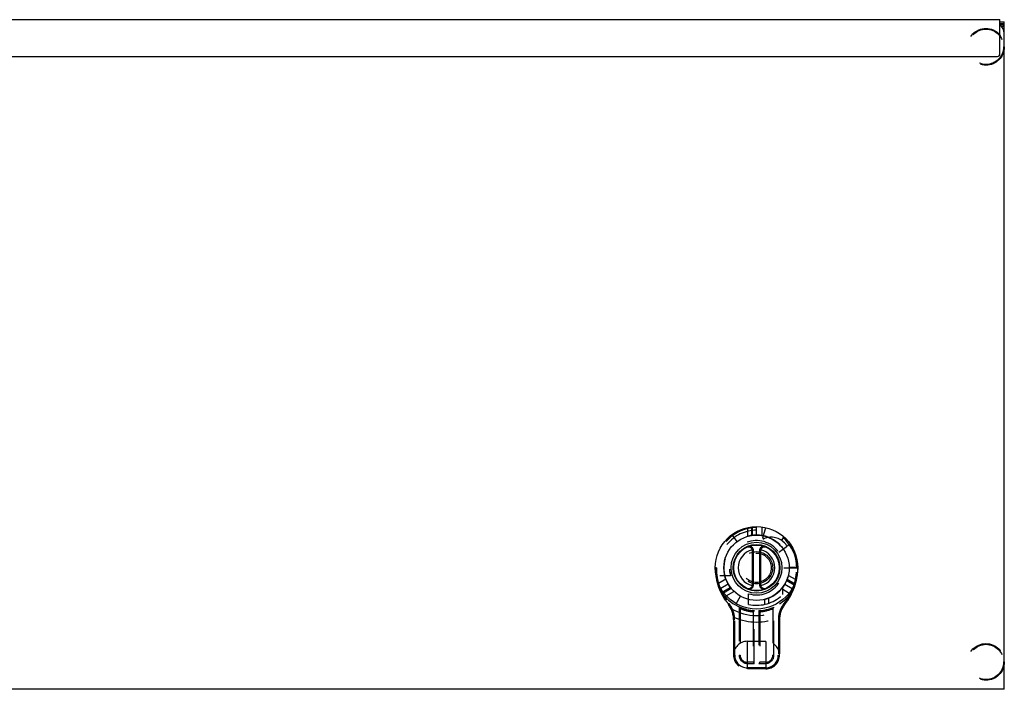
# Model space of a CAD drawing. Header units: inches. Extents: x 0 to 85, y 0 to 55.
# Tile 4 of 15: x 33.1 to 46.5, y 23 to 32.1. Entities that reach past the tile are written whole.
import ezdxf

# ---------------------------------------------------------------- set-up
doc = ezdxf.new("R2010")
doc.units = ezdxf.units.IN
doc.header["$LTSCALE"] = 4.675
doc.header["$MEASUREMENT"] = 0
doc.linetypes.add('HIDDEN', pattern=[0.2, 0.1, -0.1])
doc.layers.get('0').update_dxf_attribs({"linetype": 'CONTINUOUS'})
doc.layers.add('02___PRT_ALL_AXES', color=7, linetype='CONTINUOUS')
doc.layers.add('DEFAULT_2', color=8, linetype='HIDDEN')

msp = doc.modelspace()

# ---------------------------------------------------------------- linework, layer by layer
at = {"color": 3, "linetype": 'Continuous'}
for p, q in [((16.563, 32.146), (46.443, 32.146)), ((46.443, 31.677), (46.443, 32.146)), ((46.459, 32.056), (46.503, 32.056)), ((46.503, 23.023), (46.503, 32.116)), ((16.563, 31.646), (46.412, 31.646)), ((46.503, 23.023), (16.503, 23.023))]:
    msp.add_line(p, q, dxfattribs=at)
at = {"color": 7, "linetype": 'Continuous'}
for p, q in [((46.443, 32.116), (46.503, 32.116)), ((46.443, 32.096), (46.503, 32.096)), ((46.443, 32.08), (46.503, 32.08)), ((43.085, 24.927), (43.071, 24.922)), ((43.088, 24.908), (43.073, 24.908)), ((43.073, 24.45), (43.073, 24.908)), ((43.088, 24.45), (43.088, 24.908)), ((43.168, 24.908), (43.183, 24.908)), ((43.168, 24.908), (43.168, 24.45)), ((43.171, 24.927), (43.186, 24.922)), ((43.183, 24.908), (43.183, 24.45)), ((43.085, 24.431), (43.071, 24.436)), ((43.088, 24.45), (43.073, 24.45)), ((43.168, 24.45), (43.183, 24.45)), ((43.171, 24.431), (43.186, 24.436))]:
    msp.add_line(p, q, dxfattribs=at)
at = {"color": 3, "linetype": 'Continuous'}
msp.add_lwpolyline([(46.478, 32.056), (46.481, 32.058), (46.484, 32.061), (46.488, 32.063), (46.491, 32.066), (46.494, 32.068), (46.497, 32.07), (46.5, 32.073), (46.502, 32.075), (46.503, 32.078), (46.503, 32.08)], dxfattribs=at)
at = {"color": 7, "linetype": 'Continuous'}
for points in [[(43.004, 24.963), (43.005, 24.964), (43.006, 24.964), (43.006, 24.964), (43.007, 24.964), (43.008, 24.965), (43.008, 24.965), (43.009, 24.965), (43.01, 24.965), (43.01, 24.965), (43.011, 24.966), (43.012, 24.966), (43.012, 24.966), (43.013, 24.966), (43.014, 24.966), (43.015, 24.966), (43.015, 24.966), (43.016, 24.966), (43.017, 24.966), (43.017, 24.966), (43.018, 24.966), (43.019, 24.966), (43.02, 24.966), (43.02, 24.966), (43.021, 24.966), (43.022, 24.966), (43.022, 24.966), (43.023, 24.966), (43.024, 24.966), (43.025, 24.966), (43.025, 24.966), (43.026, 24.966), (43.027, 24.966), (43.027, 24.966), (43.028, 24.966), (43.029, 24.966), (43.03, 24.965), (43.03, 24.965), (43.031, 24.965), (43.032, 24.965), (43.032, 24.965), (43.033, 24.964), (43.034, 24.964), (43.034, 24.964), (43.035, 24.964), (43.036, 24.963), (43.036, 24.963), (43.037, 24.963), (43.038, 24.963), (43.038, 24.962), (43.039, 24.962), (43.04, 24.962), (43.04, 24.961), (43.041, 24.961), (43.042, 24.961), (43.042, 24.96), (43.043, 24.96), (43.043, 24.96), (43.044, 24.959), (43.045, 24.959), (43.045, 24.958), (43.046, 24.958), (43.047, 24.958), (43.047, 24.957), (43.048, 24.957), (43.048, 24.956), (43.049, 24.956), (43.049, 24.956), (43.05, 24.955), (43.05, 24.955), (43.051, 24.954), (43.052, 24.954), (43.052, 24.953), (43.053, 24.953), (43.053, 24.952), (43.054, 24.952), (43.054, 24.951), (43.055, 24.951), (43.055, 24.95), (43.056, 24.95), (43.056, 24.949), (43.057, 24.949), (43.057, 24.948), (43.058, 24.948), (43.058, 24.947), (43.058, 24.946), (43.059, 24.946), (43.059, 24.945), (43.06, 24.945), (43.06, 24.944), (43.061, 24.944), (43.061, 24.943), (43.061, 24.943), (43.062, 24.942), (43.062, 24.941), (43.063, 24.941), (43.063, 24.94), (43.063, 24.94), (43.064, 24.939), (43.064, 24.938), (43.064, 24.938), (43.065, 24.937), (43.065, 24.937), (43.065, 24.936), (43.066, 24.935), (43.066, 24.935), (43.066, 24.934), (43.067, 24.933), (43.067, 24.933), (43.067, 24.932), (43.068, 24.932), (43.068, 24.931), (43.068, 24.93), (43.068, 24.93), (43.069, 24.929), (43.069, 24.928), (43.069, 24.928), (43.069, 24.927), (43.07, 24.926), (43.07, 24.926), (43.07, 24.925), (43.07, 24.924), (43.071, 24.924), (43.071, 24.923), (43.071, 24.922)], [(43.186, 24.922), (43.186, 24.923), (43.186, 24.924), (43.186, 24.924), (43.186, 24.925), (43.187, 24.926), (43.187, 24.926), (43.187, 24.927), (43.187, 24.928), (43.188, 24.928), (43.188, 24.929), (43.188, 24.93), (43.188, 24.93), (43.189, 24.931), (43.189, 24.932), (43.189, 24.932), (43.19, 24.933), (43.19, 24.934), (43.19, 24.934), (43.191, 24.935), (43.191, 24.935), (43.191, 24.936), (43.192, 24.937), (43.192, 24.937), (43.192, 24.938), (43.193, 24.939), (43.193, 24.939), (43.193, 24.94), (43.194, 24.94), (43.194, 24.941), (43.195, 24.942), (43.195, 24.942), (43.195, 24.943), (43.196, 24.943), (43.196, 24.944), (43.197, 24.945), (43.197, 24.945), (43.197, 24.946), (43.198, 24.946), (43.198, 24.947), (43.199, 24.947), (43.199, 24.948), (43.2, 24.948), (43.2, 24.949), (43.201, 24.95), (43.201, 24.95), (43.202, 24.951), (43.202, 24.951), (43.203, 24.952), (43.203, 24.952), (43.204, 24.953), (43.204, 24.953), (43.205, 24.954), (43.205, 24.954), (43.206, 24.955), (43.207, 24.955), (43.207, 24.955), (43.208, 24.956), (43.208, 24.956), (43.209, 24.957), (43.209, 24.957), (43.21, 24.958), (43.211, 24.958), (43.211, 24.959), (43.212, 24.959), (43.212, 24.959), (43.213, 24.96), (43.214, 24.96), (43.214, 24.96), (43.215, 24.961), (43.216, 24.961), (43.216, 24.961), (43.217, 24.962), (43.218, 24.962), (43.218, 24.962), (43.219, 24.963), (43.22, 24.963), (43.22, 24.963), (43.221, 24.964), (43.222, 24.964), (43.222, 24.964), (43.223, 24.964), (43.224, 24.965), (43.224, 24.965), (43.225, 24.965), (43.226, 24.965), (43.227, 24.965), (43.227, 24.965), (43.228, 24.966), (43.229, 24.966), (43.229, 24.966), (43.23, 24.966), (43.231, 24.966), (43.232, 24.966), (43.232, 24.966), (43.233, 24.966), (43.234, 24.966), (43.235, 24.966), (43.235, 24.966), (43.236, 24.966), (43.237, 24.966), (43.237, 24.966), (43.238, 24.966), (43.239, 24.966), (43.24, 24.966), (43.24, 24.966), (43.241, 24.966), (43.242, 24.966), (43.243, 24.966), (43.243, 24.966), (43.244, 24.966), (43.245, 24.966), (43.245, 24.966), (43.246, 24.965), (43.247, 24.965), (43.247, 24.965), (43.248, 24.965), (43.249, 24.965), (43.25, 24.964), (43.25, 24.964), (43.251, 24.964), (43.252, 24.964), (43.252, 24.963)], [(43.071, 24.436), (43.071, 24.435), (43.071, 24.434), (43.07, 24.434), (43.07, 24.433), (43.07, 24.432), (43.07, 24.432), (43.069, 24.431), (43.069, 24.43), (43.069, 24.43), (43.069, 24.429), (43.068, 24.429), (43.068, 24.428), (43.068, 24.427), (43.067, 24.427), (43.067, 24.426), (43.067, 24.425), (43.067, 24.425), (43.066, 24.424), (43.066, 24.423), (43.066, 24.423), (43.065, 24.422), (43.065, 24.422), (43.065, 24.421), (43.064, 24.42), (43.064, 24.42), (43.063, 24.419), (43.063, 24.418), (43.063, 24.418), (43.062, 24.417), (43.062, 24.417), (43.062, 24.416), (43.061, 24.416), (43.061, 24.415), (43.06, 24.414), (43.06, 24.414), (43.059, 24.413), (43.059, 24.413), (43.059, 24.412), (43.058, 24.412), (43.058, 24.411), (43.057, 24.41), (43.057, 24.41), (43.056, 24.409), (43.056, 24.409), (43.055, 24.408), (43.055, 24.408), (43.054, 24.407), (43.054, 24.407), (43.053, 24.406), (43.053, 24.406), (43.052, 24.405), (43.052, 24.405), (43.051, 24.404), (43.051, 24.404), (43.05, 24.403), (43.049, 24.403), (43.049, 24.402), (43.048, 24.402), (43.048, 24.401), (43.047, 24.401), (43.047, 24.401), (43.046, 24.4), (43.045, 24.4), (43.045, 24.399), (43.044, 24.399), (43.043, 24.399), (43.043, 24.398), (43.042, 24.398), (43.042, 24.397), (43.041, 24.397), (43.04, 24.397), (43.04, 24.396), (43.039, 24.396), (43.038, 24.396), (43.038, 24.396), (43.037, 24.395), (43.036, 24.395), (43.036, 24.395), (43.035, 24.394), (43.034, 24.394), (43.033, 24.394), (43.033, 24.394), (43.032, 24.394), (43.031, 24.393), (43.031, 24.393), (43.03, 24.393), (43.029, 24.393), (43.028, 24.393), (43.028, 24.393), (43.027, 24.392), (43.026, 24.392), (43.026, 24.392), (43.025, 24.392), (43.024, 24.392), (43.023, 24.392), (43.023, 24.392), (43.022, 24.392), (43.021, 24.392), (43.02, 24.392), (43.02, 24.392), (43.019, 24.392), (43.018, 24.392), (43.018, 24.392), (43.017, 24.392), (43.016, 24.392), (43.015, 24.392), (43.015, 24.392), (43.014, 24.392), (43.013, 24.392), (43.013, 24.392), (43.012, 24.393), (43.011, 24.393), (43.01, 24.393), (43.01, 24.393), (43.009, 24.393), (43.008, 24.394), (43.008, 24.394), (43.007, 24.394), (43.006, 24.394), (43.006, 24.394), (43.005, 24.395), (43.004, 24.395)], [(43.252, 24.395), (43.252, 24.395), (43.251, 24.394), (43.25, 24.394), (43.25, 24.394), (43.249, 24.394), (43.248, 24.394), (43.248, 24.393), (43.247, 24.393), (43.246, 24.393), (43.245, 24.393), (43.245, 24.393), (43.244, 24.392), (43.243, 24.392), (43.243, 24.392), (43.242, 24.392), (43.241, 24.392), (43.241, 24.392), (43.24, 24.392), (43.239, 24.392), (43.238, 24.392), (43.238, 24.392), (43.237, 24.392), (43.236, 24.392), (43.236, 24.392), (43.235, 24.392), (43.234, 24.392), (43.233, 24.392), (43.233, 24.392), (43.232, 24.392), (43.231, 24.392), (43.231, 24.392), (43.23, 24.392), (43.229, 24.392), (43.228, 24.393), (43.228, 24.393), (43.227, 24.393), (43.226, 24.393), (43.226, 24.393), (43.225, 24.393), (43.224, 24.394), (43.223, 24.394), (43.223, 24.394), (43.222, 24.394), (43.221, 24.395), (43.221, 24.395), (43.22, 24.395), (43.219, 24.395), (43.219, 24.396), (43.218, 24.396), (43.217, 24.396), (43.217, 24.397), (43.216, 24.397), (43.216, 24.397), (43.215, 24.398), (43.214, 24.398), (43.214, 24.398), (43.213, 24.399), (43.212, 24.399), (43.212, 24.399), (43.211, 24.4), (43.211, 24.4), (43.21, 24.401), (43.209, 24.401), (43.209, 24.401), (43.208, 24.402), (43.208, 24.402), (43.207, 24.403), (43.207, 24.403), (43.206, 24.404), (43.205, 24.404), (43.205, 24.405), (43.204, 24.405), (43.204, 24.406), (43.203, 24.406), (43.203, 24.407), (43.202, 24.407), (43.202, 24.408), (43.201, 24.408), (43.201, 24.409), (43.2, 24.409), (43.2, 24.41), (43.199, 24.41), (43.199, 24.411), (43.199, 24.411), (43.198, 24.412), (43.198, 24.412), (43.197, 24.413), (43.197, 24.414), (43.196, 24.414), (43.196, 24.415), (43.196, 24.415), (43.195, 24.416), (43.195, 24.416), (43.194, 24.417), (43.194, 24.418), (43.194, 24.418), (43.193, 24.419), (43.193, 24.419), (43.193, 24.42), (43.192, 24.421), (43.192, 24.421), (43.191, 24.422), (43.191, 24.422), (43.191, 24.423), (43.191, 24.424), (43.19, 24.424), (43.19, 24.425), (43.19, 24.425), (43.189, 24.426), (43.189, 24.427), (43.189, 24.427), (43.188, 24.428), (43.188, 24.429), (43.188, 24.429), (43.188, 24.43), (43.187, 24.431), (43.187, 24.431), (43.187, 24.432), (43.187, 24.433), (43.186, 24.433), (43.186, 24.434), (43.186, 24.434), (43.186, 24.435), (43.186, 24.436)]]:
    msp.add_lwpolyline(points, dxfattribs=at)
for radius in [0.562, 0.445, 0.347, 0.318, 0.31]:
    msp.add_circle((43.128, 24.679), radius, dxfattribs=at)
at = {"color": 3, "linetype": 'Continuous'}
for centre, radius, start, end in [((46.378, 31.961), 0.125, 0, 58.5775), ((46.412, 31.677), 0.0312, 270, 360)]:
    msp.add_arc(centre, radius, start, end, dxfattribs=at)
at = {"color": 7, "linetype": 'Continuous'}
for centre, radius, start, end in [((43.028, 24.908), 0.06, 0, 113.5782), ((43.228, 24.908), 0.06, 66.4218, 180), ((43.128, 24.679), 0.25, 103.251, 256.749), ((43.028, 24.908), 0.045, 359.9997, 18.4146), ((43.228, 24.908), 0.045, 161.5854, 180.0003), ((43.128, 24.679), 0.25, 283.251, 76.749), ((43.028, 24.45), 0.06, 246.4218, 360), ((43.028, 24.45), 0.045, 341.5854, 0.0003), ((43.228, 24.45), 0.06, 180, 293.5782), ((43.228, 24.45), 0.045, 179.9997, 198.4146)]:
    msp.add_arc(centre, radius, start, end, dxfattribs=at)
at = {"layer": '02___PRT_ALL_AXES', "color": 8, "linetype": 'HIDDEN'}
for p, q in [((43.547, 24.972), (43.544, 24.977)), ((43.639, 24.679), (43.691, 24.679))]:
    msp.add_line(p, q, dxfattribs=at)
for centre, radius, start, end in [((43.518, 24.985), 0.027, 305, 341.89), ((43.128, 24.679), 0.562, 0, 35)]:
    msp.add_arc(centre, radius, start, end, dxfattribs=at)
at = {"layer": 'DEFAULT_2', "color": 8, "linetype": 'HIDDEN'}
for p, q in [((43.003, 25.228), (43.003, 25.107)), ((43.058, 25.237), (43.058, 25.119)), ((43.073, 25.121), (43.073, 25.239)), ((43.128, 25.125), (43.128, 25.242)), ((43.203, 25.118), (43.203, 25.237)), ((43.215, 25.086), (43.253, 25.228)), ((42.791, 25.129), (42.861, 25.035)), ((43.472, 25.057), (43.506, 25.096)), ((43.431, 24.891), (43.534, 24.963)), ((43.589, 25.002), (43.547, 24.972)), ((42.581, 24.679), (42.566, 24.679)), ((43.498, 24.679), (43.639, 24.679)), ((43.691, 24.684), (43.574, 24.684)), ((43.676, 24.679), (43.691, 24.679)), ((42.775, 24.568), (42.629, 24.568)), ((43.666, 24.513), (43.561, 24.574)), ((42.71, 24.525), (42.608, 24.465)), ((42.742, 24.456), (42.641, 24.398)), ((42.773, 24.41), (42.671, 24.352)), ((43.486, 24.314), (43.486, 24.413)), ((43.514, 24.456), (43.615, 24.398)), ((43.539, 24.506), (43.641, 24.447)), ((43.647, 24.461), (43.544, 24.52)), ((42.627, 24.385), (42.643, 24.394)), ((42.68, 24.339), (42.782, 24.399)), ((42.716, 24.297), (42.82, 24.357)), ((42.852, 24.189), (42.909, 24.291)), ((43.021, 24.18), (43.021, 24.325)), ((43.471, 24.395), (43.574, 24.335)), ((43.613, 24.394), (43.629, 24.385)), ((42.754, 24.19), (42.743, 24.18)), ((42.893, 24.141), (42.891, 24.145)), ((42.891, 24.145), (42.891, 23.489)), ((42.896, 24.138), (42.893, 24.141)), ((43.236, 24.247), (43.236, 24.18)), ((43.289, 24.264), (43.289, 24.194)), ((43.362, 24.139), (43.366, 24.144)), ((43.366, 23.489), (43.366, 24.144)), ((43.502, 24.19), (43.514, 24.18)), ((42.899, 24.133), (42.896, 24.138)), ((42.901, 24.13), (42.899, 24.133)), ((42.904, 24.125), (42.901, 24.13)), ((42.905, 24.124), (42.904, 24.125)), ((42.905, 24.123), (42.905, 24.124)), ((42.905, 24.124), (42.905, 24.124)), ((42.905, 24.124), (42.905, 24.124)), ((42.905, 24.123), (42.905, 24.123)), ((42.906, 24.123), (42.906, 24.123)), ((42.906, 24.122), (42.906, 24.123)), ((42.906, 24.122), (42.906, 23.489)), ((43.083, 24.08), (43.083, 24.08)), ((43.083, 24.08), (43.083, 23.391)), ((43.087, 24.084), (43.093, 24.089)), ((43.093, 24.089), (43.098, 24.094)), ((43.098, 23.376), (43.098, 24.094)), ((43.158, 24.094), (43.158, 23.376)), ((43.166, 24.086), (43.163, 24.09)), ((43.171, 24.082), (43.166, 24.086)), ((43.171, 24.081), (43.171, 24.082)), ((43.171, 24.082), (43.171, 24.082)), ((43.172, 24.081), (43.171, 24.081)), ((43.172, 24.081), (43.172, 24.081)), ((43.172, 24.081), (43.172, 24.081)), ((43.173, 24.08), (43.173, 24.08)), ((43.173, 24.08), (43.173, 23.391)), ((43.351, 24.121), (43.351, 23.489)), ((43.351, 24.121), (43.351, 24.121)), ((43.351, 24.121), (43.351, 24.121)), ((43.352, 24.123), (43.356, 24.129)), ((43.356, 24.129), (43.359, 24.134)), ((43.359, 24.134), (43.362, 24.139)), ((42.815, 24.002), (42.83, 24.003)), ((42.831, 23.975), (42.816, 23.975)), ((42.816, 23.975), (42.816, 23.489)), ((42.831, 23.489), (42.831, 23.975)), ((43.426, 23.975), (43.441, 23.975)), ((43.426, 23.975), (43.426, 23.489)), ((43.427, 24.003), (43.442, 24.002)), ((43.441, 23.975), (43.441, 23.489)), ((43.253, 23.676), (43.003, 23.676)), ((43.003, 23.301), (43.003, 23.676)), ((43.253, 23.676), (43.253, 23.301)), ((42.831, 23.489), (42.816, 23.489)), ((42.891, 23.489), (42.906, 23.489)), ((43.366, 23.489), (43.351, 23.489)), ((43.426, 23.489), (43.441, 23.489)), ((43.083, 23.391), (43.003, 23.391)), ((43.003, 23.376), (43.098, 23.376)), ((43.083, 23.391), (43.098, 23.376)), ((43.173, 23.391), (43.158, 23.376)), ((43.158, 23.376), (43.253, 23.376)), ((43.253, 23.391), (43.173, 23.391)), ((43.253, 23.316), (43.003, 23.316)), ((43.253, 23.301), (43.003, 23.301))]:
    msp.add_line(p, q, dxfattribs=at)
for points in [[(42.566, 24.679), (42.566, 24.675), (42.566, 24.671), (42.566, 24.667), (42.566, 24.663), (42.566, 24.659), (42.566, 24.655), (42.566, 24.651), (42.566, 24.646)], [(43.69, 24.646), (43.69, 24.65), (43.69, 24.654), (43.69, 24.658), (43.691, 24.662), (43.691, 24.666), (43.691, 24.67), (43.691, 24.675), (43.691, 24.679)], [(42.566, 24.646), (42.567, 24.642), (42.567, 24.637), (42.567, 24.632), (42.568, 24.628), (42.568, 24.623), (42.568, 24.619), (42.569, 24.614), (42.569, 24.609), (42.57, 24.605), (42.57, 24.6), (42.571, 24.596), (42.571, 24.591), (42.572, 24.587), (42.572, 24.582), (42.573, 24.577), (42.573, 24.573), (42.574, 24.568), (42.575, 24.564), (42.576, 24.559), (42.576, 24.555), (42.577, 24.55), (42.578, 24.546), (42.579, 24.542), (42.58, 24.537), (42.581, 24.533), (42.581, 24.528), (42.582, 24.524), (42.583, 24.519), (42.584, 24.515), (42.585, 24.511), (42.586, 24.506), (42.587, 24.502), (42.589, 24.498), (42.59, 24.493), (42.591, 24.489), (42.592, 24.485), (42.593, 24.48), (42.594, 24.476), (42.596, 24.472), (42.597, 24.468), (42.598, 24.463), (42.6, 24.459), (42.601, 24.455), (42.602, 24.451), (42.604, 24.446), (42.605, 24.442), (42.606, 24.438), (42.608, 24.434), (42.609, 24.43), (42.611, 24.426), (42.612, 24.421), (42.614, 24.417), (42.616, 24.413), (42.617, 24.409), (42.619, 24.405), (42.621, 24.401), (42.622, 24.397), (42.624, 24.393), (42.626, 24.389), (42.627, 24.385)], [(43.629, 24.385), (43.631, 24.389), (43.633, 24.393), (43.634, 24.397), (43.636, 24.401), (43.638, 24.405), (43.639, 24.409), (43.641, 24.413), (43.642, 24.417), (43.644, 24.421), (43.646, 24.426), (43.647, 24.43), (43.649, 24.434), (43.65, 24.438), (43.651, 24.442), (43.653, 24.446), (43.654, 24.451), (43.656, 24.455), (43.657, 24.459), (43.658, 24.463), (43.66, 24.468), (43.661, 24.472), (43.662, 24.476), (43.663, 24.48), (43.665, 24.485), (43.666, 24.489), (43.667, 24.493), (43.668, 24.498), (43.669, 24.502), (43.67, 24.506), (43.671, 24.511), (43.672, 24.515), (43.673, 24.519), (43.674, 24.524), (43.675, 24.528), (43.676, 24.533), (43.677, 24.537), (43.678, 24.542), (43.679, 24.546), (43.679, 24.55), (43.68, 24.555), (43.681, 24.559), (43.682, 24.564), (43.682, 24.568), (43.683, 24.573), (43.684, 24.577), (43.684, 24.582), (43.685, 24.586), (43.685, 24.591), (43.686, 24.596), (43.686, 24.6), (43.687, 24.605), (43.687, 24.609), (43.688, 24.614), (43.688, 24.619), (43.689, 24.623), (43.689, 24.628), (43.689, 24.632), (43.69, 24.637), (43.69, 24.642), (43.69, 24.646)], [(42.627, 24.385), (42.63, 24.379), (42.632, 24.374), (42.634, 24.369), (42.636, 24.363), (42.639, 24.358), (42.641, 24.353), (42.644, 24.347), (42.646, 24.342), (42.649, 24.337), (42.651, 24.331), (42.654, 24.326), (42.657, 24.321), (42.659, 24.316), (42.662, 24.31), (42.665, 24.305), (42.668, 24.3), (42.671, 24.295), (42.674, 24.29), (42.676, 24.285), (42.679, 24.279), (42.682, 24.274), (42.686, 24.269), (42.689, 24.264), (42.692, 24.259), (42.695, 24.254), (42.698, 24.249), (42.702, 24.244), (42.705, 24.239), (42.708, 24.234), (42.712, 24.229), (42.715, 24.224), (42.719, 24.22), (42.722, 24.215), (42.726, 24.21), (42.729, 24.205), (42.733, 24.2), (42.737, 24.196), (42.74, 24.191), (42.744, 24.186), (42.749, 24.18)], [(43.512, 24.186), (43.516, 24.191), (43.52, 24.196), (43.524, 24.2), (43.527, 24.205), (43.531, 24.21), (43.534, 24.215), (43.538, 24.22), (43.541, 24.224), (43.545, 24.229), (43.548, 24.234), (43.552, 24.239), (43.555, 24.244), (43.558, 24.249), (43.561, 24.254), (43.565, 24.259), (43.568, 24.264), (43.571, 24.269), (43.574, 24.274), (43.577, 24.279), (43.58, 24.284), (43.583, 24.29), (43.586, 24.295), (43.589, 24.3), (43.592, 24.305), (43.594, 24.31), (43.597, 24.316), (43.6, 24.321), (43.603, 24.326), (43.605, 24.331), (43.608, 24.337), (43.61, 24.342), (43.613, 24.347), (43.615, 24.353), (43.618, 24.358), (43.62, 24.363), (43.622, 24.369), (43.625, 24.374), (43.627, 24.379), (43.629, 24.385)], [(42.748, 24.181), (42.748, 24.181), (42.748, 24.181), (42.747, 24.181), (42.747, 24.181), (42.747, 24.181), (42.747, 24.181), (42.747, 24.181), (42.746, 24.181), (42.746, 24.181), (42.746, 24.18), (42.746, 24.18), (42.746, 24.18), (42.745, 24.18), (42.745, 24.18), (42.745, 24.18), (42.745, 24.18), (42.745, 24.18), (42.745, 24.18), (42.745, 24.18), (42.744, 24.18), (42.744, 24.18), (42.744, 24.18), (42.744, 24.18), (42.744, 24.18), (42.744, 24.18), (42.744, 24.18), (42.744, 24.18), (42.743, 24.18), (42.743, 24.18), (42.743, 24.18), (42.743, 24.18), (42.743, 24.18), (42.743, 24.18), (42.743, 24.18), (42.743, 24.18), (42.743, 24.18), (42.743, 24.18), (42.743, 24.18)], [(42.749, 24.18), (42.75, 24.178), (42.751, 24.177), (42.753, 24.175), (42.754, 24.174), (42.755, 24.172), (42.756, 24.171), (42.757, 24.169), (42.758, 24.168), (42.76, 24.166), (42.761, 24.165), (42.762, 24.163), (42.763, 24.162), (42.764, 24.16), (42.765, 24.158), (42.766, 24.157), (42.767, 24.155), (42.768, 24.154), (42.77, 24.152), (42.771, 24.15), (42.772, 24.149), (42.773, 24.147), (42.774, 24.145), (42.775, 24.144), (42.776, 24.142), (42.777, 24.14), (42.778, 24.138), (42.779, 24.137), (42.78, 24.135), (42.781, 24.133), (42.782, 24.131), (42.783, 24.13), (42.784, 24.128), (42.785, 24.126)], [(43.471, 24.126), (43.472, 24.128), (43.473, 24.13), (43.474, 24.131), (43.475, 24.133), (43.476, 24.135), (43.477, 24.137), (43.478, 24.138), (43.479, 24.14), (43.481, 24.142), (43.482, 24.144), (43.483, 24.145), (43.484, 24.147), (43.485, 24.149), (43.486, 24.15), (43.487, 24.152), (43.488, 24.154), (43.489, 24.155), (43.49, 24.157), (43.491, 24.158), (43.492, 24.16), (43.494, 24.162), (43.495, 24.163), (43.496, 24.165), (43.497, 24.166), (43.498, 24.168), (43.499, 24.169), (43.5, 24.171), (43.501, 24.172), (43.503, 24.174), (43.504, 24.175), (43.505, 24.177), (43.506, 24.178), (43.507, 24.18), (43.512, 24.186)], [(43.509, 24.181), (43.509, 24.181), (43.509, 24.181), (43.509, 24.181), (43.509, 24.181), (43.51, 24.181), (43.51, 24.181), (43.51, 24.181), (43.51, 24.181), (43.51, 24.181), (43.511, 24.18), (43.511, 24.18), (43.511, 24.18), (43.511, 24.18), (43.511, 24.18), (43.511, 24.18), (43.512, 24.18), (43.512, 24.18), (43.512, 24.18), (43.512, 24.18), (43.512, 24.18), (43.512, 24.18), (43.512, 24.18), (43.512, 24.18), (43.513, 24.18), (43.513, 24.18), (43.513, 24.18), (43.513, 24.18), (43.513, 24.18), (43.513, 24.18), (43.513, 24.18), (43.513, 24.18), (43.513, 24.18), (43.513, 24.18), (43.514, 24.18), (43.514, 24.18), (43.514, 24.18), (43.514, 24.18), (43.514, 24.18)], [(42.785, 24.126), (42.785, 24.126), (42.785, 24.126), (42.784, 24.126), (42.784, 24.126), (42.784, 24.126), (42.784, 24.126), (42.783, 24.126), (42.783, 24.126), (42.783, 24.126), (42.783, 24.126), (42.782, 24.126), (42.782, 24.126), (42.782, 24.126), (42.782, 24.126), (42.782, 24.126), (42.781, 24.126), (42.781, 24.126), (42.781, 24.126), (42.781, 24.126), (42.781, 24.126), (42.78, 24.126), (42.78, 24.126), (42.78, 24.126), (42.78, 24.126), (42.78, 24.126), (42.78, 24.126), (42.779, 24.126), (42.779, 24.126), (42.779, 24.127), (42.779, 24.127), (42.779, 24.127), (42.779, 24.127), (42.778, 24.127), (42.778, 24.127), (42.778, 24.127), (42.778, 24.127), (42.778, 24.127), (42.778, 24.127), (42.778, 24.127), (42.778, 24.128), (42.778, 24.128), (42.778, 24.128), (42.778, 24.128), (42.777, 24.128)], [(42.83, 24.003), (42.829, 24.005), (42.829, 24.006), (42.829, 24.008), (42.829, 24.01), (42.828, 24.011), (42.828, 24.013), (42.828, 24.015), (42.827, 24.017), (42.827, 24.018), (42.827, 24.02), (42.826, 24.022), (42.826, 24.024), (42.826, 24.026), (42.825, 24.027), (42.825, 24.029), (42.824, 24.031), (42.824, 24.033), (42.823, 24.035), (42.823, 24.037), (42.822, 24.039), (42.822, 24.041), (42.821, 24.043), (42.821, 24.045), (42.82, 24.047), (42.82, 24.049), (42.819, 24.051), (42.819, 24.053), (42.818, 24.055), (42.817, 24.057), (42.817, 24.059), (42.816, 24.061), (42.815, 24.063), (42.814, 24.065), (42.814, 24.067), (42.813, 24.069), (42.812, 24.072), (42.811, 24.074), (42.81, 24.076), (42.809, 24.078), (42.808, 24.081), (42.807, 24.083), (42.806, 24.085), (42.805, 24.088), (42.804, 24.09), (42.803, 24.092), (42.802, 24.095), (42.801, 24.097), (42.8, 24.1), (42.798, 24.102), (42.797, 24.105), (42.796, 24.107), (42.794, 24.11), (42.793, 24.112), (42.791, 24.115), (42.79, 24.118), (42.788, 24.121), (42.787, 24.123), (42.785, 24.126)], [(42.906, 24.123), (42.905, 24.123), (42.905, 24.123), (42.905, 24.123)], [(42.906, 24.123), (42.906, 24.123), (42.906, 24.123)], [(43.083, 24.08), (43.083, 24.08), (43.083, 24.08), (43.083, 24.08), (43.083, 24.08), (43.083, 24.08), (43.087, 24.084)], [(43.163, 24.09), (43.159, 24.094), (43.158, 24.094)], [(43.173, 24.08), (43.172, 24.081), (43.172, 24.081)], [(43.173, 24.08), (43.173, 24.08), (43.173, 24.08)], [(43.173, 24.08), (43.173, 24.08), (43.173, 24.08), (43.173, 24.08)], [(43.173, 24.08), (43.173, 24.08), (43.173, 24.08)], [(43.173, 24.08), (43.173, 24.08), (43.173, 24.08), (43.173, 24.08)], [(43.351, 24.122), (43.351, 24.122), (43.351, 24.122), (43.352, 24.123)], [(43.351, 24.121), (43.351, 24.122), (43.351, 24.122), (43.351, 24.122)], [(43.471, 24.126), (43.47, 24.123), (43.468, 24.121), (43.467, 24.118), (43.465, 24.115), (43.464, 24.112), (43.462, 24.11), (43.461, 24.107), (43.459, 24.105), (43.458, 24.102), (43.457, 24.1), (43.456, 24.097), (43.455, 24.095), (43.453, 24.092), (43.452, 24.09), (43.451, 24.088), (43.45, 24.085), (43.449, 24.083), (43.448, 24.081), (43.447, 24.078), (43.446, 24.076), (43.445, 24.074), (43.445, 24.072), (43.444, 24.069), (43.443, 24.067), (43.442, 24.065), (43.441, 24.063), (43.441, 24.061), (43.44, 24.059), (43.439, 24.057), (43.439, 24.055), (43.438, 24.053), (43.437, 24.051), (43.437, 24.049), (43.436, 24.047), (43.436, 24.045), (43.435, 24.043), (43.435, 24.041), (43.434, 24.039), (43.434, 24.037), (43.433, 24.035), (43.433, 24.033), (43.432, 24.031), (43.432, 24.029), (43.431, 24.027), (43.431, 24.026), (43.43, 24.024), (43.43, 24.022), (43.43, 24.02), (43.429, 24.018), (43.429, 24.017), (43.429, 24.015), (43.428, 24.013), (43.428, 24.011), (43.428, 24.01), (43.428, 24.008), (43.427, 24.006), (43.427, 24.005), (43.427, 24.003)], [(43.479, 24.128), (43.479, 24.128), (43.479, 24.128), (43.479, 24.128), (43.479, 24.128), (43.479, 24.127), (43.479, 24.127), (43.478, 24.127), (43.478, 24.127), (43.478, 24.127), (43.478, 24.127), (43.478, 24.127), (43.478, 24.127), (43.478, 24.127), (43.478, 24.127), (43.477, 24.127), (43.477, 24.126), (43.477, 24.126), (43.477, 24.126), (43.477, 24.126), (43.477, 24.126), (43.476, 24.126), (43.476, 24.126), (43.476, 24.126), (43.476, 24.126), (43.476, 24.126), (43.476, 24.126), (43.475, 24.126), (43.475, 24.126), (43.475, 24.126), (43.475, 24.126), (43.475, 24.126), (43.474, 24.126), (43.474, 24.126), (43.474, 24.126), (43.474, 24.126), (43.473, 24.126), (43.473, 24.126), (43.473, 24.126), (43.473, 24.126), (43.472, 24.126), (43.472, 24.126), (43.472, 24.126), (43.472, 24.126), (43.471, 24.126)]]:
    msp.add_lwpolyline(points, dxfattribs=at)
for centre, radius in [((46.253, 31.776), 0.25), ((46.253, 31.776), 0.24), ((43.128, 24.679), 0.22), ((43.128, 24.679), 0.2), ((46.253, 23.396), 0.25), ((46.253, 23.396), 0.24)]:
    msp.add_circle(centre, radius, dxfattribs=at)
for centre, radius, start, end in [((43.128, 24.679), 0.547, 90, 180), ((43.128, 24.679), 0.511, 90, 192.5459), ((43.128, 24.679), 0.446, 283.9634, 256.0366), ((43.225, 25.083), 0.01, 165, 293.6937), ((43.329, 24.845), 0.25, 39.5613, 113.6937), ((43.128, 24.679), 0.547, 0, 77.2196), ((43.128, 24.679), 0.37, 253.1097, 197.4576), ((43.128, 24.679), 0.511, 35, 47.7587), ((43.357, 24.679), 0.791, 180, 219.0724), ((43.357, 24.679), 0.776, 180, 219.0724), ((43.128, 24.679), 0.511, 257.8559, 360), ((42.899, 24.679), 0.776, 320.9276, 360), ((42.899, 24.679), 0.791, 320.9276, 360), ((43.128, 24.679), 0.581, 210.4444, 329.5556), ((42.489, 23.975), 0.326, 0, 39.0724), ((42.489, 23.975), 0.341, 0, 39.0724), ((43.13, 24.665), 0.572, 245.3235, 266.8626), ((43.13, 24.665), 0.572, 272.8754, 294.3888), ((43.767, 23.975), 0.341, 140.9276, 180), ((43.767, 23.975), 0.326, 140.9276, 180), ((43.128, 24.679), 0.651, 238.1819, 301.8181), ((43.13, 24.665), 0.587, 247.5875, 265.4754), ((43.13, 24.665), 0.587, 274.2688, 292.1369), ((43.128, 24.679), 0.739, 246.1709, 293.8291), ((43.003, 23.489), 0.188, 90, 270), ((43.253, 23.489), 0.188, 270, 90), ((43.003, 23.489), 0.172, 180, 270), ((43.003, 23.489), 0.113, 180, 270), ((43.003, 23.489), 0.0975, 180, 270), ((43.253, 23.489), 0.172, 270, 360), ((43.253, 23.489), 0.113, 270, 360), ((43.253, 23.489), 0.0975, 270, 360)]:
    msp.add_arc(centre, radius, start, end, dxfattribs=at)

doc.saveas('drawing.dxf')
